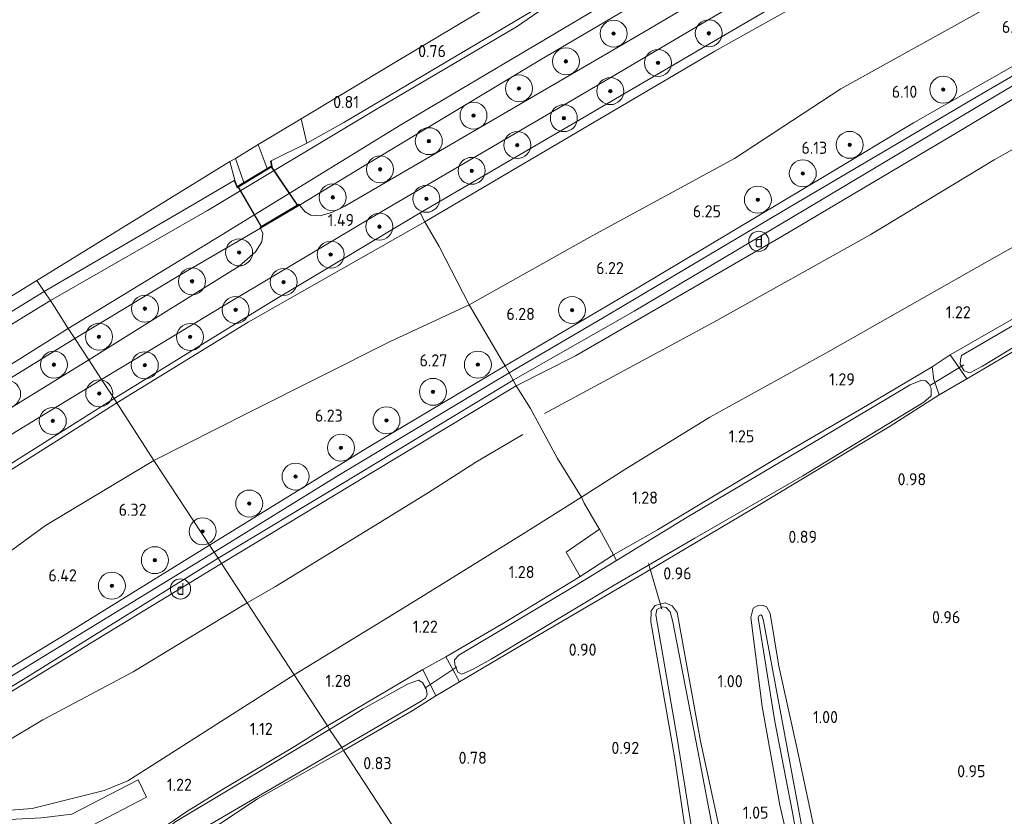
# Model space of a CAD drawing. Extents: x 130905 to 137824, y 412333 to 417928.
# Tile 211 of 256: x 134752 to 134898, y 416016 to 416134. Entities that reach past the tile are written whole.
import ezdxf
from ezdxf.enums import TextEntityAlignment as Align
from ezdxf.lldxf.tags import DXFTag

# ---------------------------------------------------------------- set-up
doc = ezdxf.new("R2010")
doc.units = 0
for name, color, linetype, lineweight in [('B-ME-GR-BOOM-S', 90, 'Continuous', 25), ('B-ME-GR-GRAS-GV', 60, 'Continuous', 13), ('B-ME-GW-TALUD_KRUIN-G', 90, 'Continuous', 18), ('B-ME-GW-TALUD_TEEN-G', 90, 'Continuous', 18), ('B-ME-IE-MEUBILAIR_DIJKPAAL-S', 7, 'Continuous', 25), ('B-ME-IE-TERREINAFSCHEIDING_DOORGANG-G', 210, 'Continuous', 18), ('B-ME-IE-TERREINAFSCHEIDING_KUNSTMATIG_HEKWERK-G', 20, 'IE-TERREINAFSCHEIDING-KUNSTMATIG', 18), ('B-ME-KG-GRENS_OPNAME-G', 210, 'KG-OPNAME', 18), ('B-ME-KW-KUNSTWERK_BRUG-GV', 170, 'Continuous', 18), ('B-ME-KW-KUNSTWERK_DUIKER-G', 170, 'Continuous', 18), ('B-ME-KW-KUNSTWERK_LANDHOOFD-GV', 170, 'Continuous', 18), ('B-ME-OG-BREUKLIJN-G', 7, 'Continuous', 18), ('B-ME-OG-WATER_SLOOT-G', 120, 'Continuous', 18), ('B-ME-OG-WATER_SLOOT-GV', 120, 'Continuous', 18), ('B-ME-VH-ONVERHARD-GV', 252, 'Continuous', 18), ('B-ME-VH-VERHARDING_ASFALT-GV', 252, 'Continuous', 18), ('B-ME-VH-VERHARDING_HALFVERHARDING-GV', 252, 'Continuous', 18), ('B-ME-VH-VERHARDING_HOUTSNIPPERS-GV', 252, 'Continuous', 18), ('B-ME-WH-WINTERBED-G', 150, 'WH-WINTERBED', 18), ('X-XX-AL-HOOGTELABEL-S', 7, 'Continuous', 25)]:
    doc.layers.add(name, color=color, linetype=linetype, lineweight=lineweight)
doc.styles.add('NLCS-ISO', font='NLCS-ISO.ttf')
doc.styles.add('NLCS-ISO-ANNOTATIVE-T18', font='NLCS-ISO.ttf', dxfattribs={"height": 1.8})
doc.styles.get("Standard").update_dxf_attribs({"font": 'arial.ttf'})
doc.linetypes.add('IE-TERREINAFSCHEIDING-KUNSTMATIG', pattern='A,4,[82,NLCS.SHX,S=0.75,R=90,X=0,Y=0],4,-2', length=10)
tags = doc.linetypes.add('KG-OPNAME', pattern='A,5.5,-2,["O",Standard,S=1.8,R=0,X=-0.5,Y=-0.9],-2,5.5,-2,[5,NLCS.SHX,S=0.75,R=0,X=0,Y=0],-2', length=19).pattern_tags.tags
tags[6] = DXFTag(74, 10)
tags = doc.linetypes.add('WH-WINTERBED', pattern='A,6,-3.5,["WB",Standard,S=1.8,R=0,X=-1.5,Y=-0.9],-3.5,6,-3.5,6,-3.5,6,-3.5,6,-3.5', length=51).pattern_tags.tags
tags[6] = DXFTag(74, 10)

# ---------------------------------------------------------------- blocks, each defined once
blk = doc.blocks.new('SAL-HOOGTELABEL-SO')
at = {"color": 0, "linetype": 'ByBlock', "lineweight": -2, "style": 'NLCS-ISO-ANNOTATIVE-T18'}
blk.add_attdef('HOOGTE', text='', height=1.8, dxfattribs=at).set_placement((2.79, 0), align=Align.RIGHT)
blk = doc.blocks.new('SGR-BOOM_01-SO')
at = {"linetype": 'ByBlock', "lineweight": 18}
h = blk.add_hatch(color=0, dxfattribs=at)
h.dxf.hatch_style = 1
edge = h.paths.add_edge_path()
edge.add_arc((0, 0), 0.25, 0, 360)
at = {"color": 0, "linetype": 'ByBlock', "lineweight": 18}
for radius in [2, 0.25]:
    blk.add_circle((0, 0), radius, dxfattribs=at)
blk = doc.blocks.new('SIE-DIJKPAAL-SO')
at = {"color": 0, "linetype": 'ByBlock', "lineweight": 18}
blk.add_circle((0, 0), 1.5, dxfattribs=at)
at = {"color": 0, "linetype": 'ByBlock', "lineweight": 18, "style": 'NLCS-ISO'}
blk.add_text('d', height=1.8, dxfattribs=at).set_placement((0, 0), align=Align.MIDDLE_CENTER)

msp = doc.modelspace()

# ---------------------------------------------------------------- linework, layer by layer
at = {"layer": 'B-ME-GR-GRAS-GV'}
for points in [[(134833.705, 416116.628, 1.692), (134812.201, 416103.965, 1.718), (134811.511, 416105.306, 1.727), (134835.81, 416119.492, 1.678), (134853.793, 416130.023, 1.648), (134871.777, 416140.555, 1.618), (134892.357, 416152.483, 1.621), (134912.937, 416164.412, 1.624), (134938.482, 416178.86, 1.619), (134962.377, 416192.149, 1.706), (134984.946, 416204.608, 1.711), (135002.814, 416214.612, 1.841), (135019.499, 416223.459, 1.865), (135033.747, 416231.264, 2.05), (135036.316, 416232.824, 2.113), (135038.002, 416228.402, 2.171), (135038.324, 416226.676, 2.191), (135030.868, 416222.963, 2.044), (135002.908, 416209.45, 1.936), (134974.163, 416196.333, 1.736), (134946.859, 416182.27, 1.592), (134917.335, 416165.183, 1.612), (134886.677, 416146.93, 1.685), (134855.21, 416129.291, 1.666)], [(134836.992, 416101.877, 5.986), (134818.775, 416091.672, 6.146), (134814.298, 416100.338, 2.99), (134812.201, 416103.965, 1.718), (134833.705, 416116.628, 1.692), (134855.21, 416129.291, 1.666), (134886.677, 416146.93, 1.685), (134917.335, 416165.183, 1.612), (134946.859, 416182.27, 1.592), (134974.163, 416196.333, 1.736), (135002.908, 416209.45, 1.936), (135030.868, 416222.963, 2.044), (135038.324, 416226.676, 2.191), (135040.758, 416214.897, 6.356), (135022.834, 416205.698, 6.358), (134990.515, 416188.771, 6.28), (134969.398, 416177.357, 6.199), (134950.753, 416166.934, 6.12), (134932.108, 416156.511, 6.041), (134906.585, 416141.907, 5.936), (134873.862, 416123.68, 5.857), (134858.131, 416113.358, 6.069)], [(134843.419, 416093.985, 6.133), (134824.103, 416082.619, 6.266), (134823.718, 416083.27, 6.274), (134818.775, 416091.672, 6.146), (134836.992, 416101.877, 5.986), (134858.131, 416113.358, 6.069), (134873.862, 416123.68, 5.857), (134906.585, 416141.907, 5.936), (134932.108, 416156.511, 6.041), (134950.753, 416166.934, 6.12), (134969.398, 416177.357, 6.199), (134990.515, 416188.771, 6.28), (135022.834, 416205.698, 6.358), (135040.758, 416214.897, 6.356), (135042.042, 416210.7, 6.47), (135042.275, 416209.805, 6.353), (135042.806, 416208.891, 6.353), (135030.315, 416202.574, 6.379), (135001.432, 416186.228, 6.361), (134977.581, 416172.628, 6.233), (134948.075, 416155.703, 6.247), (134914.312, 416135.584, 6.172), (134884.664, 416118.646, 6.094), (134872.139, 416111.156, 6.094)], [(134834.52, 416084.112, 5.898), (134825.748, 416079.663, 6.073), (134825.309, 416080.472, 6.112), (134843.252, 416090.705, 5.893), (134868.416, 416105.691, 5.968), (134897.492, 416123.05, 6.013), (134920.747, 416136.697, 6.112), (134945.03, 416150.936, 6.127), (134972.142, 416166.358, 6.218), (134994.559, 416179.224, 6.274), (135018.319, 416192.675, 6.374), (135043.881, 416206.705, 6.416), (135044.385, 416205.738, 6.382), (135027.386, 416195.959, 6.054), (134999.048, 416180.146, 6.012), (134977.378, 416167.666, 6.002), (134949.146, 416151.449, 6.01), (134920.636, 416134.93, 5.982), (134890.864, 416117.056, 5.957), (134865.014, 416101.735, 5.918)], [(134805.032, 416120.697, 0.381), (134779.943, 416105.647, 0.381), (134756.67, 416092.287, 0.381), (134755.75, 416093.627, 0.778), (134778.268, 416106.802, 1.209), (134783.938, 416110.123, 1.721), (134784.368, 416109.019, 0.644), (134789.568, 416112.169, 0.618), (134789.409, 416113.013, 1.552), (134794.675, 416115.65, 0.915), (134800.16, 416118.703, 0.702), (134816.644, 416128.457, 0.643), (134829.115, 416135.823, 0.671), (134830.196, 416137.104, 0.671), (134829.421, 416140.619, 0.712), (134830.025, 416140.981, 0.381), (134830.864, 416137.24, 0.381), (134830.548, 416136.68, 0.381), (134829.866, 416135.734, 0.381), (134825.776, 416132.917, 0.381)], [(134800.16, 416118.703, 0.702), (134794.675, 416115.65, 0.915), (134793.845, 416119.273, 0.856), (134807.513, 416127.474, 0.789), (134829.421, 416140.619, 0.712), (134830.196, 416137.104, 0.671), (134829.115, 416135.823, 0.671), (134816.644, 416128.457, 0.643)], [(134956.387, 416123.602, 1.152), (134958.146, 416119.507, 1.096), (134956.322, 416118.025, 1.047), (134942.13, 416109.871, 1.053), (134929.199, 416102.356, 0.967), (134909.423, 416090.834, 1.024), (134900.974, 416085.656, 1.003), (134892.581, 416080.695, 1.086), (134890.092, 416084.236, 1.125), (134903.872, 416092.165, 1.09), (134910.5, 416096.121, 0.885), (134916.894, 416099.893, 1.065), (134929.555, 416107.434, 1.126), (134951.884, 416120.857, 1.116)], [(134892.167, 416081.864, 0.516), (134893.012, 416081.582, 0.516), (134894.865, 416082.566, 0.516), (134906.52, 416089.646, 0.516), (134919.213, 416097.062, 0.516), (134927.327, 416101.919, 0.516), (134941.022, 416110.01, 0.516), (134955.931, 416118.545, 0.516), (134956.619, 416119.233, 0.516), (134956.861, 416119.822, 0.516), (134956.517, 416120.695, 0.516), (134955.953, 416121.458, 0.516), (134955.26, 416121.655, 0.516), (134950.02, 416118.796, 0.516), (134938.629, 416111.872, 0.516), (134908.9, 416094.121, 0.516), (134891.755, 416084.152, 0.516), (134891.597, 416083.483, 0.516), (134891.585, 416082.867, 0.516)], [(134789.457, 416112.275, 1.669), (134788.796, 416111.879, 1.662), (134787.462, 416115.422, 1.319), (134793.845, 416119.273, 0.856), (134794.675, 416115.65, 0.915), (134789.409, 416113.013, 1.552), (134789.311, 416112.993, 1.552)], [(134778.268, 416106.802, 1.209), (134755.75, 416093.627, 0.778), (134754.654, 416095.299, 0.972), (134783.285, 416112.903, 1.621), (134784.031, 416110.159, 1.721), (134783.938, 416110.123, 1.721)], [(134785.333, 416109.803, 1.628), (134784.386, 416109.235, 1.619), (134784.031, 416110.159, 1.721), (134783.285, 416112.903, 1.621), (134784.097, 416113.392, 1.562)], [(134786.014, 416089.096, 1.807), (134766.504, 416077.149, 1.787), (134766.109, 416077.755, 1.775), (134789.497, 416092.165, 1.75), (134811.511, 416105.306, 1.727), (134812.201, 416103.965, 1.718)], [(134786.169, 416075.761, 6.377), (134772.002, 416068.595, 6.382), (134766.504, 416077.149, 1.787), (134786.014, 416089.096, 1.807), (134812.201, 416103.965, 1.718), (134814.298, 416100.338, 2.99), (134818.775, 416091.672, 6.146), (134806.947, 416086.165, 6.066)], [(134773.817, 416090.652, 1.269), (134762.359, 416083.51, 1.471), (134760.304, 416086.663, 1.413), (134775.52, 416095.845, 1.138), (134787.845, 416103.031, 1.543), (134788.163, 416102.259, 1.491), (134788.017, 416101.032, 1.504), (134787.07, 416099.532, 1.366), (134784.653, 416097.385, 1.416)], [(134703.93, 416062.058, 1.097), (134693.702, 416055.429, 0.939), (134693.46, 416057.661, 1.044), (134702.23, 416063.067, 0.776), (134719.705, 416073.811, 0.841), (134737.179, 416084.555, 0.907), (134754.654, 416095.299, 0.972), (134755.75, 416093.627, 0.778), (134731.962, 416079.06, 0.995), (134715.732, 416068.96, 1.009)], [(134687.179, 416052.007, 0.381), (134680.937, 416049.975, 0.381), (134683.915, 416051.779, 0.948), (134693.702, 416055.429, 0.939), (134703.93, 416062.058, 1.097), (134715.732, 416068.96, 1.009), (134731.962, 416079.06, 0.995), (134755.75, 416093.627, 0.778), (134756.67, 416092.287, 0.381), (134740.256, 416082.28, 0.381), (134721.761, 416071.283, 0.381), (134701.805, 416059.134, 0.381), (134694.796, 416055.322, 0.381)], [(134803.738, 416070.487, 6.295), (134780.281, 416056.008, 6.256), (134772.002, 416068.595, 6.382), (134786.169, 416075.761, 6.377), (134806.947, 416086.165, 6.066), (134818.775, 416091.672, 6.146), (134823.718, 416083.27, 6.274), (134824.103, 416082.619, 6.266)], [(134691.205, 416031.488, 1.186), (134689.609, 416030.006, 0.381), (134687.41, 416032.473, 0.381), (134685.297, 416034.947, 0.381), (134684.321, 416037.288, 0.381), (134684.102, 416039.005, 0.381), (134684.226, 416039.904, 0.381), (134685.047, 416041.647, 0.381), (134701.318, 416051.841, 0.381), (134721.502, 416064.321, 0.381), (134742.094, 416077.379, 0.381), (134759.311, 416088.131, 0.381), (134760.304, 416086.663, 1.413), (134737.542, 416072.667, 1.327), (134709.813, 416055.18, 1.304), (134688.556, 416041.778, 1.276), (134687, 416040.295, 1.267), (134686.21, 416039.147, 1.357), (134686.278, 416038.128, 1.387), (134686.788, 416036.727, 1.497), (134686.953, 416036.314, 1.5), (134688.751, 416033.598, 1.5), (134689.152, 416033.278, 1.487), (134689.786, 416033.127, 1.485)], [(134702.754, 416046.362, 1.459), (134686.953, 416036.314, 1.5), (134686.788, 416036.727, 1.497), (134686.278, 416038.128, 1.387), (134686.21, 416039.147, 1.357), (134687, 416040.295, 1.267), (134688.556, 416041.778, 1.276), (134709.813, 416055.18, 1.304), (134737.542, 416072.667, 1.327), (134760.304, 416086.663, 1.413), (134762.359, 416083.51, 1.471), (134742.769, 416071.446, 1.383), (134724.449, 416059.95, 1.194)], [(134892.581, 416080.695, 1.086), (134888.46, 416078.321, 1.129), (134887.679, 416080.567, 1.15), (134887.396, 416082.46, 1.114), (134890.092, 416084.236, 1.125)], [(134887.679, 416080.567, 1.15), (134888.46, 416078.321, 1.129), (134881.216, 416073.65, 0.902), (134860.635, 416061.318, 1.163), (134844.802, 416051.918, 1.02), (134827.629, 416041.831, 0.969), (134817.345, 416035.752, 0.948), (134816.114, 416038.001, 1.003), (134815.285, 416039.445, 1.002), (134823.834, 416044.448, 1.053), (134835.2, 416051.395, 1.111), (134840.162, 416054.583, 1.129), (134846.673, 416058.309, 1.11), (134865.534, 416069.594, 1.111), (134877.811, 416076.764, 1.038), (134887.396, 416082.46, 1.114)], [(134727.554, 416053.936, 1.599), (134703.886, 416039.117, 1.376), (134703.262, 416040.15, 1.376), (134701.875, 416039.257, 1.376), (134702.505, 416038.307, 1.376), (134691.205, 416031.488, 1.186), (134689.786, 416033.127, 1.485), (134689.152, 416033.278, 1.487), (134688.751, 416033.598, 1.5), (134690.207, 416034.52, 1.499), (134709.705, 416046.909, 1.487), (134739.38, 416065.453, 1.378), (134764.247, 416080.613, 1.505), (134766.109, 416077.755, 1.775), (134743.518, 416063.523, 1.681)], [(134803.644, 416066.374, 5.902), (134782.054, 416053.288, 6.18), (134781.546, 416054.067, 6.257), (134799.958, 416065.148, 6.008), (134825.309, 416080.472, 6.112), (134825.748, 416079.663, 6.073)], [(134817.095, 416037.202, 0.561), (134817.698, 416036.887, 0.561), (134819.259, 416037.601, 0.561), (134822.037, 416039.132, 0.561), (134840.255, 416050.072, 0.561), (134852.236, 416057.075, 0.561), (134868.237, 416066.283, 0.561), (134886.17, 416077.224, 0.561), (134887.265, 416078.192, 0.561), (134887.254, 416079.271, 0.561), (134886.927, 416079.962, 0.561), (134886.492, 416080.408, 0.561), (134885.736, 416080.437, 0.561), (134884.146, 416079.787, 0.561), (134870.832, 416071.843, 0.561), (134851.112, 416060.152, 0.561), (134840.617, 416053.743, 0.561), (134834.361, 416049.924, 0.561), (134817.255, 416039.721, 0.561), (134816.59, 416038.999, 0.561), (134816.636, 416038.29, 0.561)], [(134806.818, 416045.347, 1.305), (134792.825, 416036.761, 1.525), (134785.863, 416047.444, 3.761), (134782.054, 416053.288, 6.18), (134803.644, 416066.374, 5.902), (134825.748, 416079.663, 6.073), (134827.879, 416076.294, 5.109), (134831.887, 416068.849, 3.16), (134835.409, 416063.157, 1.768), (134826.763, 416057.685, 1.48), (134810.904, 416047.849, 1.446)], [(134696.261, 416025.259, 1.415), (134694.642, 416023.658, 1.464), (134694.478, 416024.623, 1.313), (134693.363, 416027.5, 1.226), (134691.205, 416031.488, 1.186), (134702.505, 416038.307, 1.376), (134703.886, 416039.117, 1.376), (134727.554, 416053.936, 1.599), (134743.518, 416063.523, 1.681), (134766.109, 416077.755, 1.775), (134766.504, 416077.149, 1.787), (134747.189, 416064.925, 1.684), (134732.719, 416054.884, 1.521), (134722.394, 416046.834, 1.476), (134710.868, 416037.59, 1.33), (134702.206, 416030.211, 1.397)], [(134811.883, 416037.575, 0.993), (134797.741, 416029.216, 0.955), (134792.825, 416036.761, 1.525), (134806.818, 416045.347, 1.305), (134810.904, 416047.849, 1.446), (134826.763, 416057.685, 1.48), (134835.409, 416063.157, 1.768), (134835.83, 416062.253, 1.687), (134837.742, 416058.925, 1.375), (134838.072, 416058.386, 1.362), (134833.171, 416054.983, 1.354), (134835.2, 416051.395, 1.111), (134823.834, 416044.448, 1.053), (134815.285, 416039.445, 1.002)], [(134840.162, 416054.583, 1.129), (134835.2, 416051.395, 1.111), (134833.171, 416054.983, 1.354), (134838.072, 416058.386, 1.362)], [(134738.383, 416016.188, 3.953), (134727.432, 416015.944, 5.376), (134721.912, 416016.116, 5.865), (134723.486, 416017.61, 5.919), (134726.979, 416019.726, 5.963), (134763.608, 416042.092, 6.085), (134782.054, 416053.288, 6.18), (134785.863, 416047.444, 3.761), (134792.825, 416036.761, 1.525), (134772.359, 416023.742, 1.375), (134768.154, 416021.059, 1.377), (134764.637, 416019.606, 1.659), (134760.696, 416018.662, 1.86), (134753.974, 416016.962, 2.428), (134744.834, 416016.285, 2.985)], [(134817.345, 416035.752, 0.948), (134813.809, 416033.666, 0.904), (134811.883, 416037.575, 0.993), (134815.285, 416039.445, 1.002), (134816.114, 416038.001, 1.003)], [(134811.883, 416037.575, 0.993), (134813.809, 416033.666, 0.904), (134810.319, 416031.457, 0.944), (134800.154, 416025.585, 0.948), (134799.884, 416025.984, 0.57), (134803.171, 416027.959, 0.57), (134811.545, 416032.813, 0.57), (134812.303, 416033.34, 0.57), (134812.523, 416033.893, 0.57), (134812.391, 416034.716, 0.57), (134811.84, 416035.657, 0.57), (134811.237, 416036.015, 0.57), (134809.623, 416035.393, 0.57), (134803.063, 416031.725, 0.57), (134798.03, 416028.701, 0.57), (134797.741, 416029.216, 0.955)]]:
    msp.add_polyline3d(points, close=True, dxfattribs=at)
for points in [[(134917.538, 416179.381, 1.44), (134892.24, 416165.253, 1.464), (134871.574, 416153.063, 1.423), (134852.463, 416141.646, 1.429), (134829.507, 416128.11, 1.429), (134803.199, 416112.27, 1.013), (134793.6, 416106.459, 1.569), (134793.504, 416106.58, 1.269), (134787.772, 416103.163, 1.269), (134787.845, 416103.031, 1.543), (134775.52, 416095.845, 1.138), (134760.304, 416086.663, 1.413), (134759.311, 416088.131, 0.381), (134782.079, 416102.035, 0.381), (134808.622, 416118.36, 0.381), (134837.826, 416135.663, 0.381), (134869.028, 416154.234, 0.381), (134900.529, 416172.472, 0.381)], [(134924.136, 416178.563, 1.465), (134897.886, 416163.436, 1.455), (134869.831, 416147.001, 1.464), (134844.585, 416132.056, 1.473), (134817.243, 416116.133, 1.482), (134800.311, 416106.281, 1.403), (134798.496, 416105.412, 1.478), (134796.676, 416104.849, 1.528), (134795.276, 416104.941, 1.44), (134794.441, 416105.445, 1.44), (134793.6, 416106.459, 1.569), (134803.199, 416112.27, 1.013), (134829.507, 416128.11, 1.429), (134852.463, 416141.646, 1.429), (134871.574, 416153.063, 1.423), (134892.24, 416165.253, 1.464), (134917.538, 416179.381, 1.44)], [(134912.937, 416164.412, 1.624), (134892.357, 416152.483, 1.621), (134871.777, 416140.555, 1.618), (134853.793, 416130.023, 1.648), (134835.81, 416119.492, 1.678), (134811.511, 416105.306, 1.727), (134789.497, 416092.165, 1.75), (134766.109, 416077.755, 1.775), (134764.247, 416080.613, 1.505), (134783.081, 416091.966, 1.378), (134806.286, 416105.793, 1.366), (134836.646, 416123.55, 1.556), (134869.746, 416143.147, 1.525), (134899.933, 416160.692, 1.508)], [(134916.494, 416109.849, 1.534), (134893.264, 416096.742, 1.524), (134871.63, 416084.501, 1.579), (134854.431, 416074.98, 1.68), (134841.871, 416067.231, 1.765), (134835.409, 416063.157, 1.768), (134831.887, 416068.849, 3.16), (134827.879, 416076.294, 5.109), (134825.748, 416079.663, 6.073), (134834.52, 416084.112, 5.898), (134865.014, 416101.735, 5.918), (134890.864, 416117.056, 5.957), (134920.636, 416134.93, 5.982)], [(134903.872, 416092.165, 1.09), (134890.092, 416084.236, 1.125), (134887.396, 416082.46, 1.114), (134877.811, 416076.764, 1.038), (134865.534, 416069.594, 1.111), (134846.673, 416058.309, 1.11), (134840.162, 416054.583, 1.129), (134838.072, 416058.386, 1.362), (134837.742, 416058.925, 1.375), (134835.83, 416062.253, 1.687), (134835.409, 416063.157, 1.768), (134841.871, 416067.231, 1.765), (134854.431, 416074.98, 1.68), (134871.63, 416084.501, 1.579), (134893.264, 416096.742, 1.524), (134916.494, 416109.849, 1.534)], [(134866.97, 415922.985, 0.904), (134800.154, 416025.585, 0.948), (134810.319, 416031.457, 0.944), (134813.809, 416033.666, 0.904), (134817.345, 416035.752, 0.948), (134827.629, 416041.831, 0.969), (134844.802, 416051.918, 1.02), (134860.635, 416061.318, 1.163), (134881.216, 416073.65, 0.902), (134888.46, 416078.321, 1.129), (134892.581, 416080.695, 1.086), (134900.974, 416085.656, 1.003)], [(134747.189, 416064.925, 1.684), (134766.504, 416077.149, 1.787), (134772.002, 416068.595, 6.382), (134755.942, 416058.948, 6.106), (134737.272, 416045.265, 5.985)], [(134737.272, 416045.265, 5.985), (134755.942, 416058.948, 6.106), (134772.002, 416068.595, 6.382), (134780.281, 416056.008, 6.256), (134758.462, 416042.513, 6.23), (134732.593, 416026.805, 6.148)], [(134728.024, 416021.102, 6.147), (134753.259, 416036.505, 6.092), (134781.546, 416054.067, 6.257), (134782.054, 416053.288, 6.18), (134763.608, 416042.092, 6.085), (134726.979, 416019.726, 5.963)], [(134870.446, 415934.528, 0.891), (134866.371, 415955.86, 0.895), (134862.833, 415976.151, 0.91), (134858.148, 416003.424, 0.978), (134853.047, 416026.943, 1.024), (134849.595, 416046.019, 1.037), (134848.885, 416047.015, 1.043), (134847.832, 416047.467, 0.982), (134846.347, 416047.083, 0.916), (134845.768, 416046.301, 0.888), (134845.692, 416044.646, 1.025), (134849.221, 416024.614, 0.922), (134850.646, 416014.917, 0.981), (134852.793, 416000.774, 1.026), (134856.429, 415982.775, 0.982), (134859.616, 415964.808, 0.951), (134863.305, 415944.075, 0.918)], [(134863.305, 415944.075, 0.918), (134859.616, 415964.808, 0.951), (134856.429, 415982.775, 0.982), (134852.793, 416000.774, 1.026), (134850.646, 416014.917, 0.981), (134849.221, 416024.614, 0.922), (134845.692, 416044.646, 1.025), (134845.768, 416046.301, 0.888), (134846.347, 416047.083, 0.916), (134847.832, 416047.467, 0.982), (134848.885, 416047.015, 1.043), (134849.595, 416046.019, 1.037), (134853.047, 416026.943, 1.024), (134858.148, 416003.424, 0.978), (134862.833, 415976.151, 0.91), (134866.371, 415955.86, 0.895), (134870.446, 415934.528, 0.891)], [(134868.892, 415937.136, 0.631), (134863.487, 415968.364, 0.631), (134857.535, 415999.98, 0.631), (134852.656, 416025.536, 0.631), (134848.955, 416044.653, 0.631), (134848.591, 416046.113, 0.631), (134847.997, 416046.778, 0.631), (134847.416, 416046.875, 0.631), (134846.617, 416046.459, 0.631), (134846.436, 416045.683, 0.631), (134849.607, 416027.415, 0.631), (134852.626, 416008.61, 0.631), (134853.707, 416001.637, 0.631), (134856.954, 415984.498, 0.631), (134862.885, 415949.493, 0.631), (134868.047, 415921.357, 0.631)], [(134870.711, 416010.278, 1.083), (134867.437, 416025.547, 0.963), (134864.686, 416038.072, 0.943), (134863.382, 416045.866, 0.913), (134862.852, 416046.855, 0.893), (134862.207, 416047.139, 0.873), (134861.58, 416047.093, 0.873), (134860.855, 416046.661, 0.903), (134860.547, 416045.299, 0.933), (134862.204, 416032.108, 0.983), (134864.839, 416017.465, 1.093), (134866.717, 416009.297, 1.083)], [(134866.717, 416009.297, 1.083), (134864.839, 416017.465, 1.093), (134862.204, 416032.108, 0.983), (134860.547, 416045.299, 0.933), (134860.855, 416046.661, 0.903), (134861.58, 416047.093, 0.873), (134862.207, 416047.139, 0.873), (134862.852, 416046.855, 0.893), (134863.382, 416045.866, 0.913), (134864.686, 416038.072, 0.943), (134867.437, 416025.547, 0.963), (134870.711, 416010.278, 1.083)], [(134870.124, 416003.188, 0.743), (134867.517, 416017.477, 0.773), (134864.715, 416032.351, 0.773), (134862.407, 416044.777, 0.773), (134862.225, 416045.509, 0.773), (134862.011, 416045.661, 0.763), (134861.76, 416045.597, 0.753), (134861.628, 416045.223, 0.763), (134864.092, 416029.877, 0.763), (134866.712, 416016.385, 0.763), (134869.796, 415999.273, 0.793)], [(134744.834, 416016.285, 2.985), (134753.974, 416016.962, 2.428), (134760.696, 416018.662, 1.86), (134764.637, 416019.606, 1.659), (134768.154, 416021.059, 1.377), (134772.359, 416023.742, 1.375), (134792.825, 416036.761, 1.525), (134797.741, 416029.216, 0.955), (134792.843, 416026.175, 0.941), (134782.202, 416019.771, 1.056), (134776.923, 416016.491, 1.008), (134771.4, 416012.753, 1.042)], [(134781.169, 415944.963, 0.918), (134775.429, 415984.502, 0.959), (134772.761, 416001.309, 0.872), (134771.953, 416009.369, 0.849), (134771.4, 416012.753, 1.042), (134776.923, 416016.491, 1.008), (134782.202, 416019.771, 1.056), (134792.843, 416026.175, 0.941), (134797.741, 416029.216, 0.955), (134798.03, 416028.701, 0.57), (134775.248, 416015.044, 0.606), (134773.341, 416013.568, 0.606), (134772.556, 416012.342, 0.606), (134772.407, 416010.764, 0.606), (134772.311, 416008.193, 0.606), (134774.785, 415992.167, 0.606), (134778.296, 415966.763, 0.606), (134782.335, 415940.911, 0.606)], [(134786.959, 415940.269, 0.606), (134785.324, 415949.544, 0.606), (134783.095, 415963.357, 0.606), (134779.829, 415982.158, 0.606), (134777.13, 415998.168, 0.606), (134775.509, 416008.397, 0.606), (134775.275, 416010.699, 0.606), (134775.625, 416011.714, 0.606), (134775.837, 416011.963, 0.606), (134776.621, 416012.428, 0.606), (134799.884, 416025.984, 0.57), (134800.154, 416025.585, 0.948), (134787.372, 416018.382, 0.958), (134776.356, 416011.092, 0.927), (134777.286, 416002.038, 0.952), (134779.255, 415990.435, 0.919), (134780.121, 415984.606, 0.918), (134781.486, 415977.786, 0.88), (134784.311, 415961.78, 0.889), (134786.047, 415951.119, 0.913), (134788.541, 415936.326, 0.919)], [(134788.541, 415936.326, 0.919), (134786.047, 415951.119, 0.913), (134784.311, 415961.78, 0.889), (134781.486, 415977.786, 0.88), (134780.121, 415984.606, 0.918), (134779.255, 415990.435, 0.919), (134777.286, 416002.038, 0.952), (134776.356, 416011.092, 0.927), (134787.372, 416018.382, 0.958), (134800.154, 416025.585, 0.948), (134866.97, 415922.985, 0.904)], [(134748.056, 416012.333, 2.615), (134753.31, 416012.451, 2.303), (134759.449, 416013.078, 1.828), (134762.786, 416014.367, 1.628), (134770.911, 416018.63, 1.278), (134769.678, 416021.202, 1.353), (134759.864, 416016.102, 1.865), (134755.367, 416015.584, 2.265), (134749.619, 416015.257, 2.59)]]:
    msp.add_polyline3d(points, dxfattribs=at)
at = {"layer": 'B-ME-GW-TALUD_KRUIN-G'}
for points in [[(135085.718, 416239.683, 6.434), (135075.204, 416233.793, 6.374), (135048.652, 416218.949, 6.355), (135040.758, 416214.897, 6.356), (135022.834, 416205.698, 6.358), (134990.515, 416188.771, 6.28), (134969.398, 416177.357, 6.199), (134950.753, 416166.934, 6.12), (134932.108, 416156.511, 6.041), (134906.585, 416141.907, 5.936), (134873.862, 416123.68, 5.857), (134858.131, 416113.358, 6.069), (134836.992, 416101.877, 5.986), (134818.775, 416091.672, 6.146), (134806.947, 416086.165, 6.066), (134786.169, 416075.761, 6.377), (134772.002, 416068.595, 6.382)], [(135091.525, 416231.427, 6.218), (135073.265, 416221.714, 6.337), (135053.576, 416210.99, 6.447), (135044.385, 416205.738, 6.382), (135027.386, 416195.959, 6.054), (134999.048, 416180.146, 6.012), (134977.378, 416167.666, 6.002), (134949.146, 416151.449, 6.01), (134920.636, 416134.93, 5.982), (134890.864, 416117.056, 5.957), (134865.014, 416101.735, 5.918), (134834.52, 416084.112, 5.898), (134825.748, 416079.663, 6.073), (134803.644, 416066.374, 5.902), (134782.054, 416053.288, 6.18)], [(134772.002, 416068.595, 6.382), (134755.942, 416058.948, 6.106), (134737.272, 416045.265, 5.985), (134718.713, 416031.409, 6.151), (134706.688, 416022.237, 6.217), (134698.187, 416015.604, 5.847), (134694.413, 416013.273, 5.835), (134692.673, 416011.79, 5.935), (134689.439, 416006.976, 5.988), (134687.114, 416004.745, 5.967), (134653.36, 415985.05, 5.988), (134625.647, 415968.372, 5.833), (134603.432, 415954.049, 5.802), (134581.218, 415939.726, 5.77), (134564.09, 415928.954, 5.785), (134546.962, 415918.182, 5.8), (134513.803, 415896.7, 6.001), (134481.957, 415875.429, 6.202), (134457.431, 415857.693, 6.355)], [(134721.912, 416016.116, 5.865), (134723.486, 416017.61, 5.919), (134726.979, 416019.726, 5.963), (134763.608, 416042.092, 6.085), (134782.054, 416053.288, 6.18)]]:
    msp.add_polyline3d(points, dxfattribs=at)
at = {"layer": 'B-ME-GW-TALUD_TEEN-G'}
for points in [[(135080.432, 416247.184, 3.087), (135071.803, 416243.532, 2.932), (135065.742, 416240.885, 2.693), (135059.79, 416236.906, 2.717), (135057.509, 416235.546, 2.68), (135047.682, 416231.004, 2.429), (135038.324, 416226.676, 2.191), (135030.868, 416222.963, 2.044), (135002.908, 416209.45, 1.936), (134974.163, 416196.333, 1.736), (134946.859, 416182.27, 1.592), (134917.335, 416165.183, 1.612), (134886.677, 416146.93, 1.685), (134855.21, 416129.291, 1.666), (134833.705, 416116.628, 1.692), (134812.201, 416103.965, 1.718), (134786.014, 416089.096, 1.807), (134766.504, 416077.149, 1.787)], [(134792.825, 416036.761, 1.525), (134806.818, 416045.347, 1.305), (134810.904, 416047.849, 1.446), (134826.763, 416057.685, 1.48), (134835.409, 416063.157, 1.768), (134841.871, 416067.231, 1.765), (134854.431, 416074.98, 1.68), (134871.63, 416084.501, 1.579), (134893.264, 416096.742, 1.524), (134916.494, 416109.849, 1.534), (134942.724, 416125.963, 1.612), (134969.825, 416141.741, 1.627), (134997.706, 416157.779, 1.668), (135012.41, 416166.824, 1.71), (135018.856, 416170.691, 1.666), (135031.195, 416177.368, 1.755), (135042.157, 416183.076, 1.813), (135049.447, 416186.443, 1.756), (135056.033, 416190.155, 1.74), (135069.119, 416197.66, 1.765), (135075.167, 416201.219, 1.714), (135093.201, 416211.497, 1.786), (135102.115, 416216.353, 1.879)], [(134694.642, 416023.658, 1.464), (134696.261, 416025.259, 1.415), (134702.206, 416030.211, 1.397), (134710.868, 416037.59, 1.33), (134722.394, 416046.834, 1.476), (134732.719, 416054.884, 1.521), (134747.189, 416064.925, 1.684), (134766.504, 416077.149, 1.787)], [(134792.825, 416036.761, 1.525), (134772.359, 416023.742, 1.375), (134768.154, 416021.059, 1.377), (134764.637, 416019.606, 1.659), (134760.696, 416018.662, 1.86), (134753.974, 416016.962, 2.428), (134744.834, 416016.285, 2.985), (134738.383, 416016.188, 3.953), (134727.432, 416015.944, 5.376), (134721.912, 416016.116, 5.865)]]:
    msp.add_polyline3d(points, dxfattribs=at)
at = {"layer": 'B-ME-IE-TERREINAFSCHEIDING_DOORGANG-G'}
for points in [[(134823.718, 416083.27, 6.274), (134824.103, 416082.619, 6.266), (134824.702, 416081.599, 6.157), (134825.309, 416080.472, 6.112), (134825.748, 416079.663, 6.073)], [(134890.092, 416084.236, 1.125), (134887.396, 416082.46, 1.114)], [(134888.46, 416078.321, 1.129), (134892.581, 416080.695, 1.086)], [(134835.83, 416062.253, 1.687), (134837.742, 416058.925, 1.375)], [(134835.2, 416051.395, 1.111), (134833.171, 416054.983, 1.354)], [(134815.285, 416039.445, 1.002), (134811.883, 416037.575, 0.993)], [(134817.345, 416035.752, 0.948), (134813.809, 416033.666, 0.904)]]:
    msp.add_polyline3d(points, dxfattribs=at)
at = {"layer": 'B-ME-IE-TERREINAFSCHEIDING_KUNSTMATIG_HEKWERK-G'}
for points in [[(135057.301, 416236.857, 2.621), (135050.105, 416233.662, 2.446), (135045.778, 416231.529, 2.32), (135038.002, 416228.402, 2.171), (135036.316, 416232.824, 2.113), (135033.747, 416231.264, 2.05), (135019.499, 416223.459, 1.865), (135002.814, 416214.612, 1.841), (134984.946, 416204.608, 1.711), (134962.377, 416192.149, 1.706), (134938.482, 416178.86, 1.619), (134912.937, 416164.412, 1.624), (134892.357, 416152.483, 1.621), (134871.777, 416140.555, 1.618), (134853.793, 416130.023, 1.648), (134835.81, 416119.492, 1.678), (134811.511, 416105.306, 1.727)], [(134794.675, 416115.65, 0.915), (134793.845, 416119.273, 0.856)], [(134784.031, 416110.159, 1.721), (134783.285, 416112.903, 1.621)], [(134766.109, 416077.755, 1.775), (134789.497, 416092.165, 1.75), (134811.511, 416105.306, 1.727)], [(134823.718, 416083.27, 6.274), (134818.775, 416091.672, 6.146), (134814.298, 416100.338, 2.99), (134812.201, 416103.965, 1.718), (134811.511, 416105.306, 1.727)], [(134825.748, 416079.663, 6.073), (134827.879, 416076.294, 5.109), (134831.887, 416068.849, 3.16), (134835.409, 416063.157, 1.768), (134835.83, 416062.253, 1.687)], [(134766.109, 416077.755, 1.775), (134743.518, 416063.523, 1.681), (134727.554, 416053.936, 1.599), (134703.886, 416039.117, 1.376)], [(134833.171, 416054.983, 1.354), (134838.072, 416058.386, 1.362)], [(134837.742, 416058.925, 1.375), (134838.072, 416058.386, 1.362), (134840.162, 416054.583, 1.129)], [(134840.162, 416054.583, 1.129), (134840.617, 416053.743, 0.561)]]:
    msp.add_polyline3d(points, dxfattribs=at)
at = {"layer": 'B-ME-KG-GRENS_OPNAME-G'}
for points in [[(134898.332, 416181.947, 0.381), (134896.581, 416180.914, 0.381), (134895.964, 416180.544, 0.799), (134869.25, 416164.516, 0.853), (134868.506, 416164.07, 0.381), (134867.017, 416163.176, 0.381), (134866.311, 416162.752, 0.789), (134850.226, 416153.101, 0.879), (134832.949, 416142.735, 0.747), (134832.322, 416142.355, 0.381), (134830.025, 416140.981, 0.381), (134829.421, 416140.619, 0.712), (134807.513, 416127.474, 0.789), (134793.845, 416119.273, 0.856), (134787.462, 416115.422, 1.319), (134784.097, 416113.392, 1.562), (134783.285, 416112.903, 1.621), (134754.654, 416095.299, 0.972)], [(134754.654, 416095.299, 0.972), (134737.179, 416084.555, 0.907)]]:
    msp.add_polyline3d(points, dxfattribs=at)
at = {"layer": 'B-ME-KW-KUNSTWERK_BRUG-GV'}
msp.add_polyline3d([(134793.367, 416106.378, 1.568), (134787.976, 416103.167, 1.543), (134784.454, 416109.218, 1.618), (134789.442, 416112.208, 1.668)], close=True, dxfattribs=at)
at = {"layer": 'B-ME-KW-KUNSTWERK_DUIKER-G'}
for points in [[(134887.054, 416079.693, 0.561), (134892.13, 416082.744, 0.516)], [(134847.322, 416046.545, 0.821), (134845.36, 416053.287, 0.721)], [(134812.199, 416034.822, 0.57), (134816.951, 416037.993, 0.561)]]:
    msp.add_polyline3d(points, dxfattribs=at)
at = {"layer": 'B-ME-KW-KUNSTWERK_LANDHOOFD-GV'}
for points in [[(134789.568, 416112.169, 0.618), (134784.368, 416109.019, 0.644), (134783.938, 416110.123, 1.721), (134784.031, 416110.159, 1.721), (134784.386, 416109.235, 1.619), (134785.333, 416109.803, 1.628), (134788.796, 416111.879, 1.662), (134789.457, 416112.275, 1.669), (134789.311, 416112.993, 1.552), (134789.409, 416113.013, 1.552)], [(134793.6, 416106.459, 1.569), (134787.845, 416103.031, 1.543), (134787.772, 416103.163, 1.269), (134793.504, 416106.58, 1.269)]]:
    msp.add_polyline3d(points, close=True, dxfattribs=at)
at = {"layer": 'B-ME-OG-BREUKLIJN-G'}
for points in [[(134829.941, 416075.55, 4.36), (134855.061, 416089.108, 4.198), (134878.245, 416102.05, 3.96), (134896.599, 416113.158, 3.785), (134917.357, 416124.853, 3.798), (134936.014, 416135.683, 3.81), (134959.513, 416149.736, 3.985), (134982.211, 416162.925, 3.96), (135008.605, 416177.659, 3.973), (135027.634, 416188.243, 3.948), (135045.209, 416200.662, 4.428), (135060.401, 416208.758, 4.44), (135079.238, 416218.742, 4.465), (135094.53, 416227.338, 4.653)], [(134785.863, 416047.444, 3.761), (134790.054, 416049.887, 3.793), (134803.336, 416058.062, 3.955), (134812.6, 416063.719, 3.93), (134819.74, 416068.328, 3.968), (134826.746, 416072.449, 4.143)], [(134736.339, 416018.418, 4.411), (134739.337, 416019.94, 4.298), (134745.092, 416023.49, 4.186), (134749.758, 416026.66, 4.261), (134755.534, 416030.107, 4.173), (134768.924, 416037.233, 3.823), (134777.003, 416042.123, 3.798), (134785.863, 416047.444, 3.761)]]:
    msp.add_polyline3d(points, dxfattribs=at)
at = {"layer": 'B-ME-OG-WATER_SLOOT-G'}
for points in [[(134793.6, 416106.459, 1.569), (134803.199, 416112.27, 1.013), (134829.507, 416128.11, 1.429), (134852.463, 416141.646, 1.429), (134871.574, 416153.063, 1.423), (134892.24, 416165.253, 1.464), (134917.538, 416179.381, 1.44), (134945.366, 416195.063, 1.464), (134968.702, 416207.987, 1.536), (134994.09, 416222.2, 1.611), (135017.54, 416235.331, 1.714), (135031.342, 416242.978, 1.813), (135034.376, 416244.389, 1.915), (135035.801, 416244.732, 2.019)], [(134789.409, 416113.013, 1.552), (134794.675, 416115.65, 0.915), (134800.16, 416118.703, 0.702), (134816.644, 416128.457, 0.643), (134829.115, 416135.823, 0.671), (134830.196, 416137.104, 0.671), (134829.421, 416140.619, 0.712)], [(134755.75, 416093.627, 0.778), (134778.268, 416106.802, 1.209), (134783.938, 416110.123, 1.721)], [(134760.304, 416086.663, 1.413), (134775.52, 416095.845, 1.138), (134787.845, 416103.031, 1.543)], [(134693.702, 416055.429, 0.939), (134703.93, 416062.058, 1.097), (134715.732, 416068.96, 1.009), (134731.962, 416079.06, 0.995), (134755.75, 416093.627, 0.778)], [(134686.953, 416036.314, 1.5), (134686.788, 416036.727, 1.497), (134686.278, 416038.128, 1.387), (134686.21, 416039.147, 1.357), (134687, 416040.295, 1.267), (134688.556, 416041.778, 1.276), (134709.813, 416055.18, 1.304), (134737.542, 416072.667, 1.327), (134760.304, 416086.663, 1.413)], [(134866.97, 415922.985, 0.904), (134863.305, 415944.075, 0.918), (134859.616, 415964.808, 0.951), (134856.429, 415982.775, 0.982), (134852.793, 416000.774, 1.026), (134850.646, 416014.917, 0.981), (134849.221, 416024.614, 0.922), (134845.692, 416044.646, 1.025), (134845.768, 416046.301, 0.888), (134846.347, 416047.083, 0.916), (134847.832, 416047.467, 0.982), (134848.885, 416047.015, 1.043), (134849.595, 416046.019, 1.037), (134853.047, 416026.943, 1.024), (134858.148, 416003.424, 0.978), (134862.833, 415976.151, 0.91), (134866.371, 415955.86, 0.895), (134870.446, 415934.528, 0.891), (134874.253, 415911.951, 0.885)], [(134870.711, 416010.278, 1.083), (134867.437, 416025.547, 0.963), (134864.686, 416038.072, 0.943), (134863.382, 416045.866, 0.913), (134862.852, 416046.855, 0.893), (134862.207, 416047.139, 0.873), (134861.58, 416047.093, 0.873), (134860.855, 416046.661, 0.903), (134860.547, 416045.299, 0.933), (134862.204, 416032.108, 0.983), (134864.839, 416017.465, 1.093), (134866.717, 416009.297, 1.083)], [(134800.154, 416025.585, 0.948), (134810.319, 416031.457, 0.944), (134813.809, 416033.666, 0.904), (134811.883, 416037.575, 0.993), (134797.741, 416029.216, 0.955)], [(134797.741, 416029.216, 0.955), (134792.843, 416026.175, 0.941), (134782.202, 416019.771, 1.056), (134776.923, 416016.491, 1.008), (134771.4, 416012.753, 1.042), (134771.953, 416009.369, 0.849), (134772.761, 416001.309, 0.872), (134775.429, 415984.502, 0.959), (134781.169, 415944.963, 0.918), (134786.311, 415912.17, 0.941), (134790.288, 415886.966, 0.927), (134793.907, 415864.769, 0.89), (134798.5, 415836.457, 0.945), (134802.682, 415810.884, 0.923), (134805.196, 415794.776, 1.014), (134807.013, 415783.749, 0.907)], [(134776.356, 416011.092, 0.927), (134787.372, 416018.382, 0.958), (134800.154, 416025.585, 0.948)]]:
    msp.add_polyline3d(points, dxfattribs=at)
for points in [[(134892.581, 416080.695, 1.086), (134890.092, 416084.236, 1.125), (134903.872, 416092.165, 1.09), (134910.5, 416096.121, 0.885), (134916.894, 416099.893, 1.065), (134929.555, 416107.434, 1.126), (134951.884, 416120.857, 1.116), (134956.387, 416123.602, 1.152), (134958.146, 416119.507, 1.096), (134956.322, 416118.025, 1.047), (134942.13, 416109.871, 1.053), (134929.199, 416102.356, 0.967), (134909.423, 416090.834, 1.024), (134900.974, 416085.656, 1.003)], [(134817.345, 416035.752, 0.948), (134816.114, 416038.001, 1.003), (134815.285, 416039.445, 1.002), (134823.834, 416044.448, 1.053), (134835.2, 416051.395, 1.111), (134840.162, 416054.583, 1.129), (134846.673, 416058.309, 1.11), (134865.534, 416069.594, 1.111), (134877.811, 416076.764, 1.038), (134887.396, 416082.46, 1.114), (134887.679, 416080.567, 1.15), (134888.46, 416078.321, 1.129), (134881.216, 416073.65, 0.902), (134860.635, 416061.318, 1.163), (134844.802, 416051.918, 1.02), (134827.629, 416041.831, 0.969)]]:
    msp.add_polyline3d(points, close=True, dxfattribs=at)
at = {"layer": 'B-ME-OG-WATER_SLOOT-GV'}
for points in [[(134837.826, 416135.663, 0.381), (134808.622, 416118.36, 0.381), (134782.079, 416102.035, 0.381), (134759.311, 416088.131, 0.381), (134756.67, 416092.287, 0.381), (134779.943, 416105.647, 0.381), (134805.032, 416120.697, 0.381), (134825.776, 416132.917, 0.381), (134829.866, 416135.734, 0.381)], [(134740.256, 416082.28, 0.381), (134756.67, 416092.287, 0.381), (134759.311, 416088.131, 0.381), (134742.094, 416077.379, 0.381)], [(134869.796, 415999.273, 0.793), (134866.712, 416016.385, 0.763), (134864.092, 416029.877, 0.763), (134861.628, 416045.223, 0.763), (134861.76, 416045.597, 0.753), (134862.011, 416045.661, 0.763), (134862.225, 416045.509, 0.773), (134862.407, 416044.777, 0.773), (134864.715, 416032.351, 0.773), (134867.517, 416017.477, 0.773), (134870.124, 416003.188, 0.743)], [(134782.335, 415940.911, 0.606), (134778.296, 415966.763, 0.606), (134774.785, 415992.167, 0.606), (134772.311, 416008.193, 0.606), (134772.407, 416010.764, 0.606), (134772.556, 416012.342, 0.606), (134773.341, 416013.568, 0.606), (134775.248, 416015.044, 0.606), (134798.03, 416028.701, 0.57), (134799.884, 416025.984, 0.57), (134776.621, 416012.428, 0.606), (134775.837, 416011.963, 0.606), (134775.625, 416011.714, 0.606), (134775.275, 416010.699, 0.606), (134775.509, 416008.397, 0.606), (134777.13, 415998.168, 0.606), (134779.829, 415982.158, 0.606), (134783.095, 415963.357, 0.606), (134785.324, 415949.544, 0.606), (134786.959, 415940.269, 0.606)]]:
    msp.add_polyline3d(points, dxfattribs=at)
for points in [[(134894.865, 416082.566, 0.516), (134893.012, 416081.582, 0.516), (134892.167, 416081.864, 0.516), (134891.585, 416082.867, 0.516), (134891.597, 416083.483, 0.516), (134891.755, 416084.152, 0.516), (134908.9, 416094.121, 0.516), (134938.629, 416111.872, 0.516), (134950.02, 416118.796, 0.516), (134955.26, 416121.655, 0.516), (134955.953, 416121.458, 0.516), (134956.517, 416120.695, 0.516), (134956.861, 416119.822, 0.516), (134956.619, 416119.233, 0.516), (134955.931, 416118.545, 0.516), (134941.022, 416110.01, 0.516), (134927.327, 416101.919, 0.516), (134919.213, 416097.062, 0.516), (134906.52, 416089.646, 0.516)], [(134819.259, 416037.601, 0.561), (134817.698, 416036.887, 0.561), (134817.095, 416037.202, 0.561), (134816.636, 416038.29, 0.561), (134816.59, 416038.999, 0.561), (134817.255, 416039.721, 0.561), (134834.361, 416049.924, 0.561), (134840.617, 416053.743, 0.561), (134851.112, 416060.152, 0.561), (134870.832, 416071.843, 0.561), (134884.146, 416079.787, 0.561), (134885.736, 416080.437, 0.561), (134886.492, 416080.408, 0.561), (134886.927, 416079.962, 0.561), (134887.254, 416079.271, 0.561), (134887.265, 416078.192, 0.561), (134886.17, 416077.224, 0.561), (134868.237, 416066.283, 0.561), (134852.236, 416057.075, 0.561), (134840.255, 416050.072, 0.561), (134822.037, 416039.132, 0.561)], [(134871.13, 415922.109, 0.631), (134872.606, 415914.442, 0.631), (134868.047, 415921.357, 0.631), (134862.885, 415949.493, 0.631), (134856.954, 415984.498, 0.631), (134853.707, 416001.637, 0.631), (134852.626, 416008.61, 0.631), (134849.607, 416027.415, 0.631), (134846.436, 416045.683, 0.631), (134846.617, 416046.459, 0.631), (134847.416, 416046.875, 0.631), (134847.997, 416046.778, 0.631), (134848.591, 416046.113, 0.631), (134848.955, 416044.653, 0.631), (134852.656, 416025.536, 0.631), (134857.535, 415999.98, 0.631), (134863.487, 415968.364, 0.631), (134868.892, 415937.136, 0.631)], [(134803.171, 416027.959, 0.57), (134799.884, 416025.984, 0.57), (134798.03, 416028.701, 0.57), (134803.063, 416031.725, 0.57), (134809.623, 416035.393, 0.57), (134811.237, 416036.015, 0.57), (134811.84, 416035.657, 0.57), (134812.391, 416034.716, 0.57), (134812.523, 416033.893, 0.57), (134812.303, 416033.34, 0.57), (134811.545, 416032.813, 0.57)]]:
    msp.add_polyline3d(points, close=True, dxfattribs=at)
at = {"layer": 'B-ME-VH-ONVERHARD-GV'}
for points in [[(134843.252, 416090.705, 5.893), (134825.309, 416080.472, 6.112), (134824.702, 416081.599, 6.157), (134824.103, 416082.619, 6.266), (134843.419, 416093.985, 6.133), (134872.139, 416111.156, 6.094), (134884.664, 416118.646, 6.094), (134914.312, 416135.584, 6.172), (134948.075, 416155.703, 6.247), (134977.581, 416172.628, 6.233), (135001.432, 416186.228, 6.361), (135030.315, 416202.574, 6.379), (135042.806, 416208.891, 6.353), (135043.328, 416207.829, 6.384), (135043.881, 416206.705, 6.416), (135018.319, 416192.675, 6.374), (134994.559, 416179.224, 6.274), (134972.142, 416166.358, 6.218), (134945.03, 416150.936, 6.127), (134920.747, 416136.697, 6.112), (134897.492, 416123.05, 6.013), (134868.416, 416105.691, 5.968)], [(134799.958, 416065.148, 6.008), (134781.546, 416054.067, 6.257), (134780.281, 416056.008, 6.256), (134803.738, 416070.487, 6.295), (134824.103, 416082.619, 6.266), (134824.702, 416081.599, 6.157), (134825.309, 416080.472, 6.112)]]:
    msp.add_polyline3d(points, close=True, dxfattribs=at)
for points in [[(134732.593, 416026.805, 6.148), (134758.462, 416042.513, 6.23), (134780.281, 416056.008, 6.256), (134781.546, 416054.067, 6.257), (134753.259, 416036.505, 6.092), (134728.024, 416021.102, 6.147)], [(134749.619, 416015.257, 2.59), (134755.367, 416015.584, 2.265), (134759.864, 416016.102, 1.865), (134769.678, 416021.202, 1.353), (134770.911, 416018.63, 1.278), (134762.786, 416014.367, 1.628), (134759.449, 416013.078, 1.828), (134753.31, 416012.451, 2.303), (134748.056, 416012.333, 2.615)]]:
    msp.add_polyline3d(points, dxfattribs=at)
at = {"layer": 'B-ME-VH-VERHARDING_ASFALT-GV'}
msp.add_polyline3d([(134899.933, 416160.692, 1.508), (134869.746, 416143.147, 1.525), (134836.646, 416123.55, 1.556), (134806.286, 416105.793, 1.366), (134783.081, 416091.966, 1.378), (134764.247, 416080.613, 1.505), (134762.359, 416083.51, 1.471), (134773.817, 416090.652, 1.269), (134784.653, 416097.385, 1.416), (134787.07, 416099.532, 1.366), (134788.017, 416101.032, 1.504), (134788.163, 416102.259, 1.491), (134787.845, 416103.031, 1.543), (134793.6, 416106.459, 1.569), (134794.441, 416105.445, 1.44), (134795.276, 416104.941, 1.44), (134796.676, 416104.849, 1.528), (134798.496, 416105.412, 1.478), (134800.311, 416106.281, 1.403), (134817.243, 416116.133, 1.482), (134844.585, 416132.056, 1.473), (134869.831, 416147.001, 1.464), (134897.886, 416163.436, 1.455), (134924.136, 416178.563, 1.465)], dxfattribs=at)
msp.add_polyline3d([(134690.207, 416034.52, 1.499), (134688.751, 416033.598, 1.5), (134686.953, 416036.314, 1.5), (134702.754, 416046.362, 1.459), (134724.449, 416059.95, 1.194), (134742.769, 416071.446, 1.383), (134762.359, 416083.51, 1.471), (134764.247, 416080.613, 1.505), (134739.38, 416065.453, 1.378), (134709.705, 416046.909, 1.487)], close=True, dxfattribs=at)
at = {"layer": 'B-ME-VH-VERHARDING_HALFVERHARDING-GV'}
msp.add_polyline3d([(134788.796, 416111.879, 1.662), (134785.333, 416109.803, 1.628), (134784.097, 416113.392, 1.562), (134787.462, 416115.422, 1.319)], close=True, dxfattribs=at)
at = {"layer": 'B-ME-VH-VERHARDING_HOUTSNIPPERS-GV'}
msp.add_polyline3d([(134793.296, 416106.394, 1.568), (134787.994, 416103.236, 1.544), (134784.522, 416109.2, 1.618), (134789.427, 416112.141, 1.668)], close=True, dxfattribs=at)
at = {"layer": 'B-ME-WH-WINTERBED-G'}
for points in [[(135089.898, 416233.751, 6.533), (135066.707, 416220.978, 6.519), (135043.328, 416207.829, 6.384), (135019.202, 416194.576, 6.414), (134989.733, 416177.997, 6.271), (134960.829, 416161.465, 6.243), (134926.894, 416141.718, 6.139), (134894.189, 416122.613, 6.081), (134866.533, 416106.299, 6.061), (134838.535, 416089.688, 6.061), (134824.702, 416081.599, 6.157), (134799.187, 416066.242, 6.15), (134780.938, 416055, 6.257)], [(134780.938, 416055, 6.257), (134747.833, 416034.753, 6.308), (134720.974, 416018.167, 6.227), (134717.367, 416015.317, 6.12), (134715.563, 416014.081, 6.106), (134710.813, 416012.803, 6.081), (134703.434, 416010.513, 6.073), (134700.684, 416009.146, 6.076), (134697.95, 416007.412, 6.052), (134696.376, 416005.614, 6.054), (134694.771, 416003.394, 6.04), (134692.811, 416001.042, 6.022), (134689.905, 415998.811, 6.028), (134659.006, 415979.358, 6.071), (134629.851, 415960.889, 6.094), (134599.528, 415941.677, 6.178), (134581.842, 415930.339, 6.125), (134564.157, 415919.001, 6.071), (134547.288, 415908.171, 6.062), (134530.42, 415897.342, 6.052), (134498.786, 415876.382, 6.106), (134472.089, 415858.177, 6.363), (134461.884, 415850.974, 6.413)]]:
    msp.add_polyline3d(points, dxfattribs=at)

# ---------------------------------------------------------------- block references
at = {"layer": 'B-ME-GR-BOOM-S'}
for p in [(134840.181, 416131.902, 1.418), (134854.293, 416131.936, 1.541), (134833.118, 416127.781, 1.406), (134846.766, 416127.539, 1.591), (134826.148, 416123.761, 1.418), (134839.698, 416123.363, 1.629), (134889.061, 416123.593, 6.018), (134819.406, 416119.738, 1.431), (134832.804, 416119.354, 1.579), (134812.781, 416115.94, 1.381), (134825.899, 416115.369, 1.716), (134875.19, 416115.395, 6.005), (134805.546, 416111.765, 1.331), (134819.144, 416111.54, 1.654), (134868.235, 416111.159, 6.118), (134798.528, 416107.61, 1.431), (134812.43, 416107.392, 1.729), (134861.572, 416107.252, 6.202), (134805.454, 416103.259, 1.629), (134784.653, 416099.433, 1.318), (134798.227, 416099.119, 1.654), (134777.667, 416095.151, 1.344), (134791.252, 416095.044, 1.679), (134770.685, 416091.097, 1.268), (134784.14, 416090.902, 1.779), (134834.027, 416090.882, 6.252), (134763.872, 416086.927, 1.356), (134777.382, 416086.903, 1.654), (134757.185, 416082.789, 1.394), (134770.667, 416082.697, 1.616), (134820.052, 416082.798, 6.276), (134750.255, 416078.449, 1.368), (134763.907, 416078.527, 1.641), (134813.4, 416078.762, 6.276), (134757.023, 416074.438, 1.566), (134806.506, 416074.524, 6.302), (134799.752, 416070.467, 6.314), (134793.017, 416066.192, 6.314), (134786.149, 416062.194, 6.314), (134779.234, 416058.059, 6.314), (134772.157, 416053.791, 6.126), (134765.783, 416050, 6.189)]:
    msp.add_blockref('SGR-BOOM_01-SO', p, dxfattribs=at)
at = {"layer": 'B-ME-IE-MEUBILAIR_DIJKPAAL-S'}
for p in [(134861.714, 416101.085, 5.838), (134775.953, 416049.527, 6.035)]:
    msp.add_blockref('SIE-DIJKPAAL-SO', p, dxfattribs=at)
at = {"layer": 'X-XX-AL-HOOGTELABEL-S'}
for p, values in [((134898.783, 416131.992, 6.128), {'HOOGTE': '6.13'}), ((134812.533, 416128.402, 0.756), {'HOOGTE': '0.76'}), ((134882.425, 416122.376, 6.103), {'HOOGTE': '6.10'}), ((134799.652, 416120.848, 0.806), {'HOOGTE': '0.81'}), ((134869.064, 416114.055, 6.128), {'HOOGTE': '6.13'}), ((134853.314, 416104.646, 6.253), {'HOOGTE': '6.25'}), ((134798.906, 416103.349, 1.491), {'HOOGTE': '1.49'}), ((134838.902, 416096.217, 6.215), {'HOOGTE': '6.22'}), ((134825.715, 416089.42, 6.278), {'HOOGTE': '6.28'}), ((134890.35, 416089.67, 1.215), {'HOOGTE': '1.22'}), ((134812.743, 416082.528, 6.265), {'HOOGTE': '6.27'}), ((134873.166, 416079.716, 1.29), {'HOOGTE': '1.29'}), ((134797.23, 416074.335, 6.228), {'HOOGTE': '6.23'}), ((134858.253, 416071.272, 1.253), {'HOOGTE': '1.25'}), ((134883.741, 416064.901, 0.982), {'HOOGTE': '0.98'}), ((134843.967, 416062.169, 1.278), {'HOOGTE': '1.28'}), ((134768.137, 416060.369, 6.324), {'HOOGTE': '6.32'}), ((134867.551, 416056.357, 0.892), {'HOOGTE': '0.89'}), ((134757.798, 416050.639, 6.418), {'HOOGTE': '6.42'}), ((134825.659, 416051.139, 1.278), {'HOOGTE': '1.28'}), ((134848.953, 416050.925, 0.957), {'HOOGTE': '0.96'}), ((134888.796, 416044.439, 0.957), {'HOOGTE': '0.96'}), ((134811.322, 416043.028, 1.215), {'HOOGTE': '1.22'}), ((134834.856, 416039.622, 0.904), {'HOOGTE': '0.90'}), ((134798.501, 416034.994, 1.278), {'HOOGTE': '1.28'}), ((134856.533, 416034.947, 1.004), {'HOOGTE': '1.00'}), ((134870.666, 416029.624, 1.004), {'HOOGTE': '1.00'}), ((134786.848, 416027.873, 1.118), {'HOOGTE': '1.12'}), ((134841.185, 416025.052, 0.917), {'HOOGTE': '0.92'}), ((134804.457, 416022.785, 0.83), {'HOOGTE': '0.83'}), ((134818.587, 416023.58, 0.782), {'HOOGTE': '0.78'}), ((134892.537, 416021.595, 0.954), {'HOOGTE': '0.95'}), ((134774.862, 416019.584, 1.218), {'HOOGTE': '1.22'}), ((134860.362, 416015.45, 1.054), {'HOOGTE': '1.05'})]:
    msp.add_blockref('SAL-HOOGTELABEL-SO', p, dxfattribs=at).add_auto_attribs(values)

doc.saveas('drawing.dxf')
